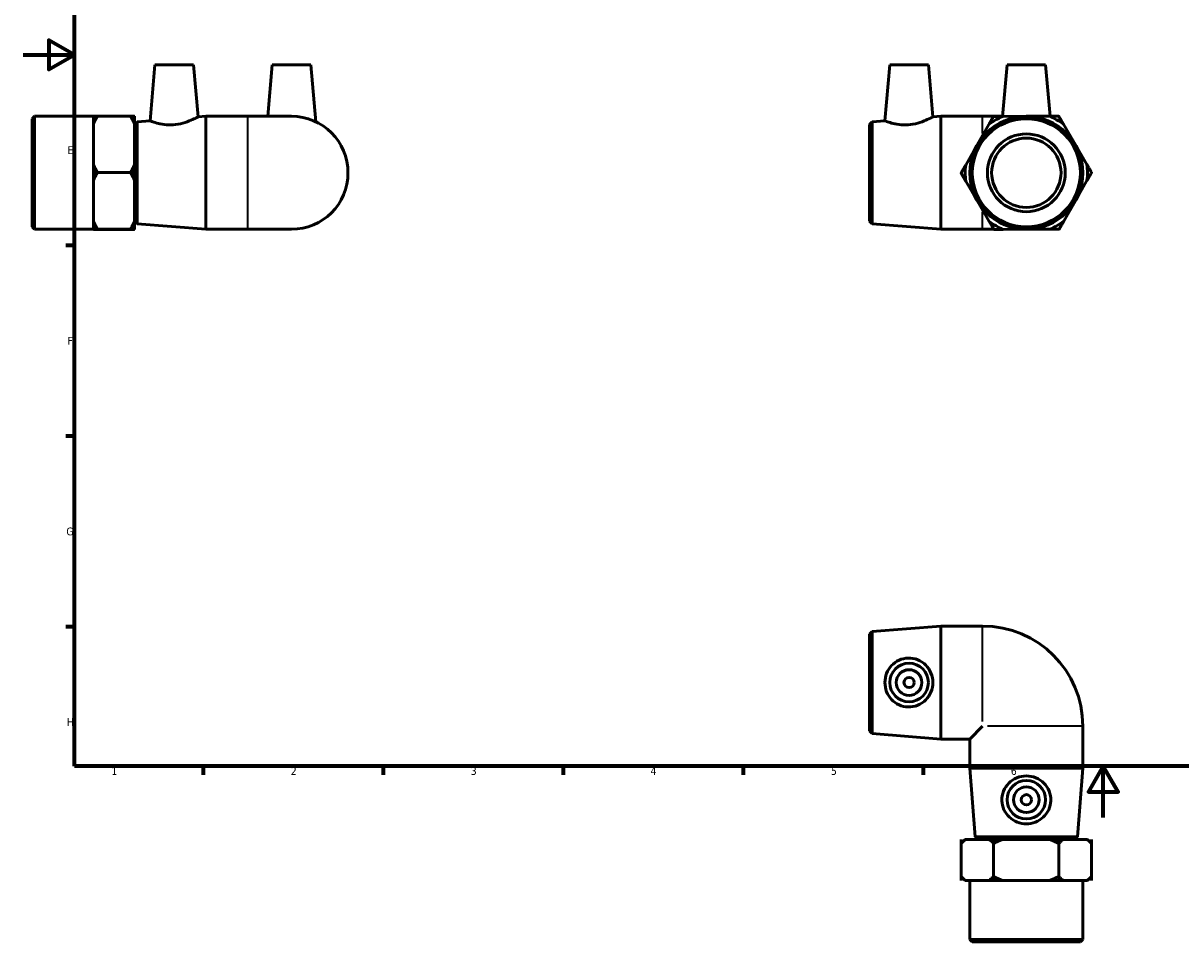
# Model space of a CAD drawing. Header units: millimetres. Extents: x 0 to 901, y -129 to 608.
# Tile 1 of 4: x 0 to 451, y -48 to 309. Entities that reach past the tile are written whole.
import ezdxf

# ---------------------------------------------------------------- set-up
doc = ezdxf.new("R2010")
doc.units = ezdxf.units.MM
for name, color, linetype, lineweight in [('Border (ANSI)', 7, 'Continuous', 70), ('Visible (ANSI)', 7, 'Continuous', 50), ('Visible Narrow (ANSI)', 7, 'Continuous', 35)]:
    doc.layers.add(name, color=color, linetype=linetype, lineweight=lineweight)
doc.styles.add('Note Text (ANSI)', font='tahoma.ttf')

# ---------------------------------------------------------------- blocks, each defined once
blk = doc.blocks.new('Borders Default Border')
at = {"layer": 'Border (ANSI)'}
for p, q in [((20, 222.75), (16.55, 222.75)), ((20, 148.5), (16.55, 148.5)), ((20, 74.25), (16.55, 74.25)), ((70.08, 20), (70.08, 16.55)), ((140.17, 20), (140.17, 16.55)), ((210.25, 20), (210.25, 16.55)), ((280.33, 20), (280.33, 16.55)), ((350.42, 20), (350.42, 16.55))]:
    blk.add_line(p, q, dxfattribs=at)
at = {"layer": 'Border (ANSI)', "flags": 128}
for points in [[(20, 20), (20, 574), (821, 574), (821, 20), (20, 20)], [(0, 297), (20, 297), (10, 302.77), (10, 291.23), (20, 297)], [(420.5, 0), (420.5, 20), (414.73, 10), (426.27, 10), (420.5, 20)]]:
    blk.add_lwpolyline(points, dxfattribs=at)
at = {"layer": 'Border (ANSI)', "color": 230, "true_color": 0xff0080, "char_height": 3.05, "attachment_point": 7, "style": 'Note Text (ANSI)'}
for s, insert in [('E', (17.21, 258.35)), ('F', (17.29, 184.1)), ('G', (16.81, 109.79)), ('H', (16.97, 35.6)), ('1', (34.35, 16.55)), ('2', (104.2, 16.55)), ('3', (174.26, 16.49)), ('4', (244.23, 16.55)), ('5', (314.48, 16.49)), ('6', (384.49, 16.49))]:
    blk.add_mtext(s, dxfattribs=dict(at, insert=insert))

msp = doc.modelspace()

# ---------------------------------------------------------------- linework, layer by layer
at = {"layer": 'Visible (ANSI)'}
for p, q in [((51.309, 293.061), (49.408, 271.334)), ((51.309, 293.061), (66.309, 293.061)), ((66.309, 293.061), (68.08, 272.819)), ((96.959, 293.061), (95.209, 273.061)), ((96.959, 293.061), (111.959, 293.061)), ((111.959, 293.061), (113.894, 270.934)), ((337.379, 293.061), (335.478, 271.334)), ((337.379, 293.061), (352.379, 293.061)), ((352.379, 293.061), (354.15, 272.819)), ((383.029, 293.061), (381.276, 273.018)), ((383.029, 293.061), (398.029, 293.061)), ((398.029, 293.061), (399.775, 273.104)), ((3.459, 272.101), (4.419, 273.061)), ((3.459, 230.021), (3.459, 272.101)), ((4.419, 273.061), (4.419, 229.061)), ((4.419, 273.061), (27.359, 273.061)), ((43.359, 273.12), (27.359, 273.12)), ((27.359, 273.119), (27.359, 273.12)), ((27.359, 273.119), (28.959, 273.119)), ((27.359, 273.103), (27.359, 269.999)), ((41.759, 273.119), (43.359, 273.119)), ((43.359, 273.119), (43.359, 273.12)), ((43.359, 269.999), (43.359, 273.103)), ((43.459, 269.901), (44.416, 270.937)), ((44.416, 270.937), (49.408, 271.334)), ((44.416, 270.937), (44.416, 231.185)), ((68.08, 272.819), (71.125, 273.061)), ((71.125, 229.061), (71.125, 273.061)), ((71.125, 273.061), (87.459, 273.061)), ((104.459, 273.061), (87.459, 273.061)), ((329.529, 269.901), (330.486, 270.937)), ((330.486, 270.937), (335.478, 271.334)), ((330.486, 270.937), (330.486, 231.185)), ((354.15, 272.819), (357.196, 273.061)), ((357.196, 229.061), (357.196, 273.061)), ((357.196, 273.061), (373.529, 273.061)), ((381.279, 273.061), (373.529, 273.061)), ((377.725, 273.001), (377.725, 273.001)), ((377.725, 273.001), (377.725, 273.001)), ((390.426, 273.06), (381.339, 273.018)), ((399.514, 273.103), (390.426, 273.06)), ((403.128, 273.12), (403.127, 273.12)), ((403.128, 273.119), (403.128, 273.12)), ((27.359, 262.15), (27.359, 269.999)), ((43.359, 254.301), (43.359, 269.999)), ((43.359, 267.061), (43.459, 267.061)), ((43.459, 232.221), (43.459, 269.901)), ((329.529, 232.221), (329.529, 269.901)), ((375.933, 269.863), (371.425, 261.972)), ((409.53, 262.15), (404.95, 269.999)), ((27.359, 254.301), (27.359, 262.15)), ((371.425, 261.972), (366.918, 254.08)), ((414.111, 254.301), (409.53, 262.15)), ((27.359, 254.301), (27.359, 251.18)), ((43.359, 251.18), (43.359, 254.301)), ((28.959, 251.18), (27.359, 251.18)), ((27.359, 251.179), (27.359, 251.18)), ((27.359, 251.179), (28.959, 251.179)), ((27.359, 251.179), (27.359, 248.041)), ((27.359, 251.179), (27.359, 251.179)), ((43.359, 251.179), (27.359, 251.179)), ((27.359, 240.15), (27.359, 248.041)), ((43.359, 251.18), (41.759, 251.18)), ((41.759, 251.179), (43.359, 251.179)), ((43.359, 251.179), (43.359, 251.18)), ((43.359, 248.041), (43.359, 251.179)), ((43.359, 251.179), (43.359, 251.179)), ((43.359, 232.258), (43.359, 248.041)), ((365.126, 250.943), (365.126, 250.942)), ((365.126, 250.942), (365.126, 250.942)), ((409.633, 240.15), (414.14, 248.041)), ((415.932, 251.179), (415.932, 251.18)), ((415.932, 251.179), (415.932, 251.179)), ((366.948, 247.821), (371.528, 239.972)), ((27.359, 232.258), (27.359, 240.15)), ((371.528, 239.972), (376.109, 232.123)), ((405.126, 232.258), (409.633, 240.15)), ((43.359, 235.061), (43.459, 235.061)), ((3.459, 230.021), (4.419, 229.061)), ((27.359, 232.258), (27.359, 229.121)), ((43.359, 229.121), (43.359, 232.258)), ((43.459, 232.221), (44.416, 231.185)), ((44.416, 231.185), (71.125, 229.061)), ((329.529, 232.221), (330.486, 231.185)), ((330.486, 231.185), (357.196, 229.061)), ((4.419, 229.061), (27.359, 229.061)), ((28.959, 229.121), (27.359, 229.121)), ((27.359, 229.12), (27.359, 229.121)), ((27.359, 229.12), (27.359, 229.103)), ((43.359, 229.12), (27.359, 229.12)), ((27.359, 229.061), (27.359, 229.103)), ((27.359, 229.018), (27.359, 229.061)), ((27.359, 229.002), (28.908, 229.002)), ((27.359, 229.002), (27.359, 229.002)), ((28.959, 229.002), (27.359, 229.002)), ((41.759, 229.002), (28.959, 229.002)), ((43.359, 229.121), (41.759, 229.121)), ((43.359, 229.002), (41.759, 229.002)), ((41.809, 229.002), (43.359, 229.002)), ((43.359, 229.12), (43.359, 229.121)), ((43.359, 229.103), (43.359, 229.12)), ((43.359, 229.018), (43.359, 229.103)), ((43.359, 229.002), (43.359, 229.002)), ((71.125, 229.061), (87.459, 229.061)), ((87.459, 229.061), (104.459, 229.061)), ((357.196, 229.061), (373.529, 229.061)), ((373.529, 229.061), (377.896, 229.061)), ((377.93, 229.002), (377.93, 229.002)), ((377.93, 229.002), (377.931, 229.002)), ((381.544, 229.018), (390.632, 229.061)), ((390.632, 229.061), (399.72, 229.103)), ((403.333, 229.12), (403.334, 229.121)), ((403.333, 229.12), (403.333, 229.12)), ((329.529, 71.369), (330.486, 72.405)), ((330.486, 72.405), (357.196, 74.529)), ((330.486, 72.405), (330.486, 32.653)), ((357.196, 30.529), (357.196, 74.529)), ((357.196, 74.529), (373.529, 74.529)), ((329.529, 33.689), (329.529, 71.369)), ((329.529, 33.689), (330.486, 32.653)), ((330.486, 32.653), (357.196, 30.529)), ((373.529, 35.529), (368.529, 30.529)), ((412.529, 19.195), (412.529, 35.529)), ((357.196, 30.529), (368.529, 30.529)), ((368.529, 19.195), (368.529, 30.529)), ((412.529, 19.195), (368.529, 19.195)), ((370.653, -7.514), (368.529, 19.195)), ((410.405, -7.514), (412.529, 19.195)), ((365.126, -10.171), (365.126, -8.571)), ((365.126, -8.571), (365.126, -24.571)), ((365.126, -8.571), (365.126, -8.571)), ((366.726, -8.571), (365.194, -10.103)), ((366.918, -8.571), (366.726, -8.571)), ((375.933, -8.571), (366.918, -8.571)), ((370.653, -7.514), (410.405, -7.514)), ((371.689, -8.471), (370.653, -7.514)), ((409.369, -8.471), (371.689, -8.471)), ((374.529, -8.571), (374.529, -8.471)), ((377.725, -8.571), (375.933, -8.571)), ((377.725, -8.571), (377.725, -10.171)), ((377.725, -10.171), (377.725, -8.571)), ((381.339, -8.571), (377.725, -8.571)), ((377.725, -8.571), (377.725, -24.571)), ((377.725, -8.571), (377.725, -8.571)), ((377.725, -8.571), (377.725, -8.571)), ((399.514, -8.571), (381.339, -8.571)), ((403.127, -8.571), (399.514, -8.571)), ((403.127, -8.571), (403.127, -10.171)), ((403.128, -8.571), (403.127, -8.571)), ((403.128, -10.171), (403.128, -8.571)), ((404.95, -8.571), (403.128, -8.571)), ((403.128, -8.571), (403.128, -8.571)), ((403.128, -8.571), (403.128, -24.571)), ((414.111, -8.571), (404.95, -8.571)), ((406.529, -8.571), (406.529, -8.471)), ((409.369, -8.471), (410.405, -7.514)), ((414.332, -8.571), (414.111, -8.571)), ((414.332, -8.571), (415.865, -10.103)), ((415.932, -8.571), (415.932, -10.171)), ((415.932, -8.571), (415.932, -24.571)), ((415.932, -8.571), (415.932, -8.571)), ((365.126, -24.571), (365.126, -22.971)), ((365.126, -24.571), (365.126, -24.571)), ((366.726, -24.571), (365.194, -23.039)), ((366.726, -24.571), (366.918, -24.571)), ((371.425, -24.571), (366.918, -24.571)), ((368.529, -47.511), (368.529, -24.571)), ((375.933, -24.571), (371.425, -24.571)), ((375.933, -24.571), (377.725, -24.571)), ((377.725, -22.971), (377.725, -24.571)), ((377.725, -24.571), (377.725, -22.971)), ((377.725, -24.571), (381.339, -24.571)), ((377.725, -24.571), (377.725, -24.571)), ((377.725, -24.571), (377.725, -24.571)), ((390.426, -24.571), (381.339, -24.571)), ((399.514, -24.571), (390.426, -24.571)), ((399.514, -24.571), (403.127, -24.571)), ((403.127, -22.971), (403.127, -24.571)), ((403.128, -24.571), (403.127, -24.571)), ((403.128, -24.571), (403.128, -22.971)), ((403.128, -24.571), (404.95, -24.571)), ((403.128, -24.571), (403.128, -24.571)), ((409.53, -24.571), (404.95, -24.571)), ((414.111, -24.571), (409.53, -24.571)), ((412.529, -47.511), (412.529, -24.571)), ((414.111, -24.571), (414.332, -24.571)), ((414.332, -24.571), (415.865, -23.039)), ((415.932, -22.971), (415.932, -24.571)), ((415.932, -24.571), (415.932, -24.571)), ((368.529, -47.511), (412.529, -47.511)), ((369.489, -48.471), (368.529, -47.511)), ((411.569, -48.471), (369.489, -48.471)), ((411.569, -48.471), (412.529, -47.511))]:
    msp.add_line(p, q, dxfattribs=at)
for centre, radius in [((390.529, 251.061), 22), ((390.529, 251.061), 21.04), ((390.529, 251.061), 15.146), ((390.529, 251.061), 13.5), ((344.879, 52.529), 7.5), ((344.879, 52.529), 5), ((344.879, 52.529), 2), ((390.529, 6.879), 7.5), ((390.529, 6.879), 5), ((390.529, 6.879), 2)]:
    msp.add_circle(centre, radius, dxfattribs=at)
for centre, radius, start, end in [((104.459, 251.061), 22, 270, 90), ((390.529, 251.061), 23.803, 112.71228, 127.82275), ((390.529, 251.061), 25.403, 120.26644, 120.2686), ((390.529, 251.061), 23.803, 52.71228, 67.82275), ((390.529, 251.061), 25.403, 60.26644, 60.2686), ((390.529, 251.061), 23.803, 172.71228, 187.82275), ((390.529, 251.061), 23.803, 352.71228, 7.82275), ((390.529, 251.061), 25.403, 180.26644, 180.2686), ((390.529, 251.061), 25.403, 0.26644, 0.2686), ((390.529, 251.061), 23.803, 232.71228, 247.82275), ((390.529, 251.061), 23.803, 292.71228, 307.82275), ((390.529, 251.061), 25.403, 240.26644, 240.2686), ((390.529, 251.061), 25.403, 300.26644, 300.2686), ((373.529, 35.529), 39, 0, 90)]:
    msp.add_arc(centre, radius, start, end, dxfattribs=at)
for points, weights in [([(28.959, 273.119), (28.026, 271.508), (27.359, 269.999)], [1, 1.00270704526, 1]), ([(27.359, 273.103), (28.008, 273.111), (28.908, 273.119)], [1, 1.00263323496, 1.00014359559]), ([(43.359, 269.999), (42.691, 271.508), (41.759, 273.119)], [1, 1.00270704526, 1]), ([(41.809, 273.119), (42.709, 273.111), (43.359, 273.103)], [1.00014359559, 1.00263323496, 1]), ([(375.933, 269.863), (376.8, 271.381), (377.725, 273.001)], [1, 1.00270704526, 1]), ([(377.725, 273.001), (379.591, 273.01), (381.339, 273.018)], [1, 1.00270704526, 1]), ([(399.514, 273.103), (401.262, 273.111), (403.127, 273.12)], [1, 1.00270704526, 1]), ([(403.128, 273.119), (404.069, 271.508), (404.95, 269.999)], [1, 1.00270704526, 1]), ([(27.359, 254.301), (28.026, 252.791), (28.959, 251.18)], [1, 1.00270704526, 1]), ([(41.759, 251.18), (42.691, 252.791), (43.359, 254.301)], [1, 1.00270704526, 1]), ([(365.126, 250.943), (366.051, 252.562), (366.918, 254.08)], [1, 1.00270704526, 1]), ([(414.111, 254.301), (414.992, 252.791), (415.932, 251.18)], [1, 1.00270704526, 1]), ([(28.959, 251.179), (28.026, 249.559), (27.359, 248.041)], [1, 1.00270704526, 1]), ([(43.359, 248.041), (42.691, 249.559), (41.759, 251.179)], [1, 1.00270704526, 1]), ([(366.948, 247.821), (366.067, 249.33), (365.126, 250.942)], [1, 1.00270704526, 1]), ([(415.932, 251.179), (415.007, 249.559), (414.14, 248.041)], [1, 1.00270704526, 1]), ([(27.359, 232.258), (28.026, 230.741), (28.959, 229.121)], [1, 1.00270704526, 1]), ([(41.759, 229.121), (42.691, 230.741), (43.359, 232.258)], [1, 1.00270704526, 1]), ([(377.93, 229.002), (376.99, 230.613), (376.109, 232.123)], [1, 1.00270704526, 1]), ([(405.126, 232.258), (404.259, 230.741), (403.334, 229.121)], [1, 1.00270704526, 1]), ([(28.959, 229.12), (28.026, 229.112), (27.359, 229.103)], [1, 1.00270704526, 1]), ([(27.359, 229.018), (28.026, 229.01), (28.959, 229.002)], [1, 1.00270704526, 1]), ([(43.359, 229.103), (42.691, 229.112), (41.759, 229.12)], [1, 1.00270704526, 1]), ([(41.759, 229.002), (42.691, 229.01), (43.359, 229.018)], [1, 1.00270704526, 1]), ([(381.544, 229.018), (379.796, 229.01), (377.931, 229.002)], [1, 1.00270704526, 1]), ([(403.333, 229.12), (401.468, 229.112), (399.72, 229.103)], [1, 1.00270704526, 1]), ([(366.918, -8.571), (366.051, -9.239), (365.126, -10.171)], [1, 1.00270704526, 1]), ([(377.725, -10.171), (376.8, -9.239), (375.933, -8.571)], [1, 1.00270704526, 1]), ([(381.339, -8.571), (379.591, -9.239), (377.725, -10.171)], [1, 1.00270704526, 1]), ([(403.127, -10.171), (401.262, -9.239), (399.514, -8.571)], [1, 1.00270704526, 1]), ([(404.95, -8.571), (404.069, -9.239), (403.128, -10.171)], [1, 1.00270704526, 1]), ([(415.932, -10.171), (414.992, -9.239), (414.111, -8.571)], [1, 1.00270704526, 1]), ([(415.865, -10.103), (415.898, -10.137), (415.932, -10.171)], [1.00018998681, 1.00009858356, 1]), ([(365.126, -22.971), (366.051, -23.904), (366.918, -24.571)], [1, 1.00270704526, 1]), ([(375.933, -24.571), (376.8, -23.904), (377.725, -22.971)], [1, 1.00270704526, 1]), ([(377.725, -22.971), (379.591, -23.904), (381.339, -24.571)], [1, 1.00270704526, 1]), ([(399.514, -24.571), (401.262, -23.904), (403.127, -22.971)], [1, 1.00270704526, 1]), ([(403.128, -22.971), (404.069, -23.904), (404.95, -24.571)], [1, 1.00270704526, 1]), ([(414.111, -24.571), (414.992, -23.904), (415.932, -22.971)], [1, 1.00270704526, 1]), ([(415.932, -22.971), (415.898, -23.005), (415.865, -23.039)], [1, 1.00009858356, 1.00018998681])]:
    msp.add_rational_spline(points, weights, degree=2, dxfattribs=at)
for points, knots in [([(58.405, 269.761), (57.244, 269.679), (56.02, 269.718), (53.797, 269.997), (52.796, 270.227), (51.223, 270.666), (50.541, 270.904), (49.633, 271.24), (49.408, 271.334), (49.408, 271.334)], [0, 0, 0, 0, 0.3493631, 0.3493631, 0.6987263, 0.6987263, 1.0506269, 1.0506269, 1.4025276, 1.4025276, 1.4025276, 1.4025276]), ([(68.08, 272.819), (68.08, 272.819), (67.833, 272.686), (66.858, 272.199), (66.132, 271.851), (64.452, 271.148), (63.372, 270.743), (60.979, 270.09), (59.663, 269.85), (58.405, 269.761)], [4.2980587, 4.2980587, 4.2980587, 4.2980587, 4.6660387, 4.6660387, 5.0340186, 5.0340186, 5.4125405, 5.4125405, 5.7910623, 5.7910623, 5.7910623, 5.7910623]), ([(344.476, 269.761), (343.315, 269.679), (342.091, 269.718), (339.867, 269.997), (338.867, 270.227), (337.294, 270.666), (336.612, 270.904), (335.703, 271.24), (335.478, 271.334), (335.478, 271.334)], [0, 0, 0, 0, 0.3493631, 0.3493631, 0.6987263, 0.6987263, 1.0506269, 1.0506269, 1.4025276, 1.4025276, 1.4025276, 1.4025276]), ([(354.15, 272.819), (354.15, 272.819), (353.903, 272.686), (352.929, 272.199), (352.202, 271.851), (350.522, 271.148), (349.443, 270.743), (347.05, 270.09), (345.734, 269.85), (344.476, 269.761)], [4.2980587, 4.2980587, 4.2980587, 4.2980587, 4.6660387, 4.6660387, 5.0340186, 5.0340186, 5.4125405, 5.4125405, 5.7910623, 5.7910623, 5.7910623, 5.7910623]), ([(344.476, 42.999), (343.315, 43.041), (342.091, 43.321), (339.867, 44.345), (338.867, 45.088), (337.294, 46.761), (336.612, 47.811), (335.703, 50.108), (335.478, 51.356), (335.478, 53.702), (335.703, 54.949), (336.612, 57.246), (337.294, 58.297), (338.867, 59.97), (339.867, 60.712), (342.091, 61.736), (343.315, 62.017), (345.734, 62.104), (347.05, 61.877), (349.443, 60.907), (350.522, 60.164), (352.202, 58.469), (352.929, 57.406), (353.903, 55.05), (354.15, 53.755), (354.15, 51.302), (353.903, 50.008), (352.929, 47.652), (352.202, 46.589), (350.522, 44.893), (349.443, 44.151), (347.05, 43.181), (345.734, 42.953), (344.476, 42.999)], [0, 0, 0, 0, 0.3493631, 0.3493631, 0.6987263, 0.6987263, 1.0506269, 1.0506269, 1.4025276, 1.4025276, 1.7544282, 1.7544282, 2.1063288, 2.1063288, 2.455692, 2.455692, 2.8050551, 2.8050551, 3.183577, 3.183577, 3.5620988, 3.5620988, 3.9300788, 3.9300788, 4.2980587, 4.2980587, 4.6660387, 4.6660387, 5.0340186, 5.0340186, 5.4125405, 5.4125405, 5.7910623, 5.7910623, 5.7910623, 5.7910623]), ([(400.059, 6.476), (400.017, 5.315), (399.737, 4.09), (398.713, 1.867), (397.97, 0.867), (396.297, -0.706), (395.247, -1.389), (392.95, -2.297), (391.702, -2.522), (389.356, -2.522), (388.109, -2.297), (385.812, -1.389), (384.761, -0.706), (383.088, 0.867), (382.346, 1.867), (381.322, 4.09), (381.041, 5.315), (380.954, 7.733), (381.181, 9.05), (382.151, 11.443), (382.894, 12.522), (384.589, 14.202), (385.652, 14.929), (388.008, 15.903), (389.303, 16.15), (391.756, 16.15), (393.05, 15.903), (395.406, 14.929), (396.469, 14.202), (398.165, 12.522), (398.907, 11.443), (399.877, 9.05), (400.105, 7.733), (400.059, 6.476)], [0, 0, 0, 0, 0.3493631, 0.3493631, 0.6987263, 0.6987263, 1.0506269, 1.0506269, 1.4025276, 1.4025276, 1.7544282, 1.7544282, 2.1063288, 2.1063288, 2.455692, 2.455692, 2.8050551, 2.8050551, 3.183577, 3.183577, 3.5620988, 3.5620988, 3.9300788, 3.9300788, 4.2980587, 4.2980587, 4.6660387, 4.6660387, 5.0340186, 5.0340186, 5.4125405, 5.4125405, 5.7910623, 5.7910623, 5.7910623, 5.7910623])]:
    msp.add_open_spline(points, degree=3, knots=knots, dxfattribs=at)
at = {"layer": 'Visible Narrow (ANSI)'}
for p, q in [((87.459, 229.332), (87.459, 272.79)), ((373.529, 266.338), (373.529, 273.041)), ((373.529, 229.081), (373.529, 235.854)), ((373.529, 37.366), (373.529, 74.363)), ((412.364, 35.529), (375.366, 35.529))]:
    msp.add_line(p, q, dxfattribs=at)

# ---------------------------------------------------------------- block references
msp.add_blockref('Borders Default Border', (0, 0))

doc.saveas('drawing.dxf')
